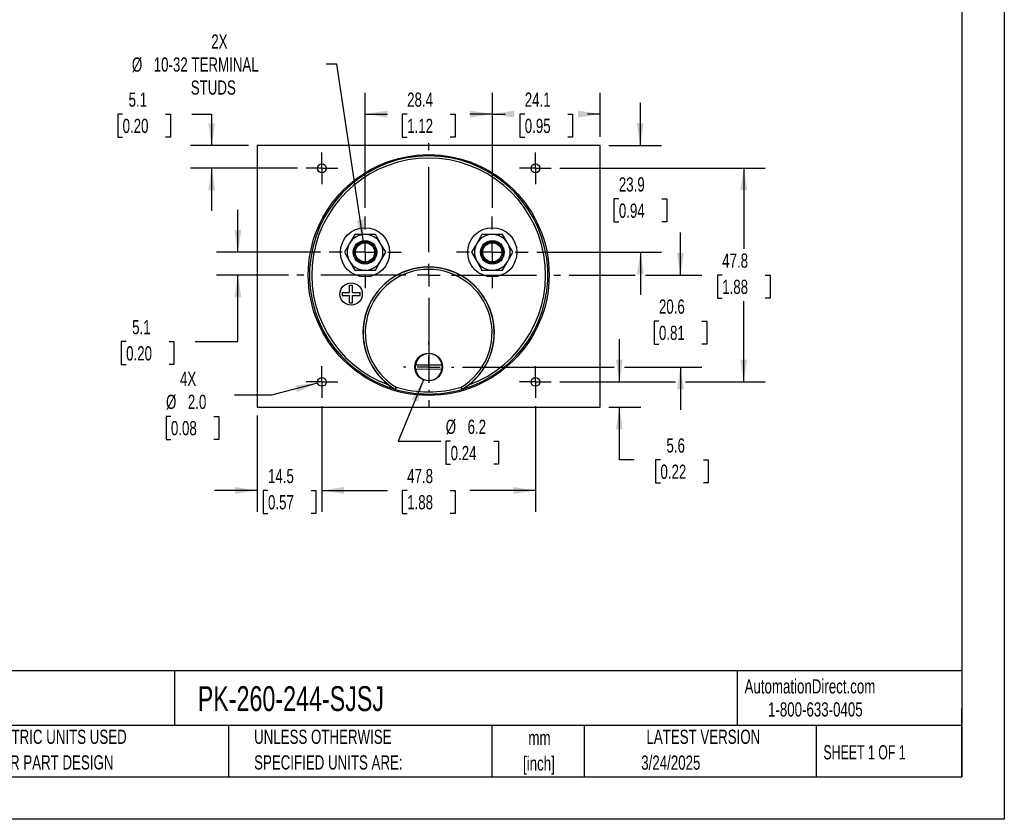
# Model space of a CAD drawing. Header units: millimetres. Extents: x 0 to 419, y 0 to 324.
# Tile 2 of 3: x 199 to 419, y 0 to 179. Entities that reach past the tile are written whole.
import ezdxf

# ---------------------------------------------------------------- set-up
doc = ezdxf.new("R2010")
doc.units = ezdxf.units.MM
doc.header["$LTSCALE"] = 1.5
doc.linetypes.add('CENTERX2', pattern=[20.32, 12.7, -2.54, 2.54, -2.54])
doc.layers.add('CENTER', color=40, linetype='CENTERX2')
doc.layers.add('DIMENSIONS', color=140, linetype='Continuous', lineweight=25)
doc.layers.add('TEXT', color=140, linetype='Continuous', lineweight=25)
doc.styles.add('SLDTEXTSTYLE0', font='TXT', dxfattribs={"width": 0.7})
doc.styles.add('SLDTEXTSTYLE1', font='TXT', dxfattribs={"width": 0.65})
doc.dimstyles.new('SLDDIMSTYLE0', dxfattribs={"dimtxt": 3.237012, "dimasz": 4.953, "dimexe": 0, "dimexo": 0.0625, "dimgap": 0.809253, "dimtad": 0, "dimtih": 1, "dimtoh": 1, "dimrnd": 1e-09, "dimzin": 12, "dimdsep": 46, "dimtxsty": 'SLDTEXTSTYLE0', "dimsah": 1, "dimcen": 0.09, "dimadec": 0, "dimazin": 3, "dimtfac": 1, "dimtofl": 0, "dimtmove": 0, "dimatfit": 3, "dimfxl": 0, "dimfrac": 2, "dimtolj": 1, "dimtzin": 12, "dimarcsym": 0})
doc.dimstyles.new('SLDDIMSTYLE1', dxfattribs={"dimtxt": 3.237012, "dimasz": 4.953, "dimexe": 0, "dimexo": 0.0625, "dimgap": 0.809253, "dimtad": 0, "dimtih": 1, "dimtoh": 1, "dimrnd": 1e-09, "dimzin": 12, "dimdsep": 46, "dimtxsty": 'SLDTEXTSTYLE0', "dimsah": 1, "dimcen": 0, "dimadec": 0, "dimazin": 3, "dimtfac": 1, "dimtofl": 0, "dimtmove": 0, "dimatfit": 3, "dimfxl": 0, "dimfrac": 2, "dimtolj": 1, "dimtzin": 12, "dimarcsym": 0})
doc.dimstyles.new('SLDDIMSTYLE2', dxfattribs={"dimtxt": 3.237012, "dimasz": 4.953, "dimexe": 0, "dimexo": 0.0625, "dimgap": 0.809253, "dimtad": 0, "dimtih": 1, "dimtoh": 1, "dimrnd": 1e-09, "dimzin": 12, "dimdsep": 46, "dimtxsty": 'SLDTEXTSTYLE0', "dimsah": 1, "dimcen": 0.09, "dimadec": 0, "dimazin": 3, "dimtfac": 1, "dimtmove": 0, "dimatfit": 0, "dimfxl": 0, "dimfrac": 2, "dimtolj": 1, "dimtzin": 12, "dimarcsym": 0})
doc.dimstyles.new('SLDDIMSTYLE5', dxfattribs={"dimtxt": 3.237012, "dimasz": 4.953, "dimexe": 0, "dimexo": 0.0625, "dimgap": 0.809253, "dimtad": 0, "dimtih": 1, "dimtoh": 1, "dimrnd": 1e-09, "dimzin": 4, "dimdsep": 46, "dimtxsty": 'SLDTEXTSTYLE0', "dimsah": 1, "dimcen": 0, "dimadec": 0, "dimazin": 1, "dimtfac": 1, "dimtofl": 0, "dimtmove": 0, "dimatfit": 3, "dimfxl": 0, "dimfrac": 2, "dimtolj": 1, "dimtzin": 12, "dimarcsym": 0})
doc.dimstyles.new('SLDDIMSTYLE6', dxfattribs={"dimtxt": 3.237012, "dimasz": 4.953, "dimexe": 0, "dimexo": 0.0625, "dimgap": 0.809253, "dimtad": 0, "dimtih": 1, "dimtoh": 1, "dimrnd": 1e-09, "dimzin": 12, "dimdsep": 46, "dimtxsty": 'SLDTEXTSTYLE0', "dimsah": 1, "dimcen": 0, "dimadec": 0, "dimazin": 3, "dimtfac": 1, "dimtofl": 0, "dimtmove": 0, "dimatfit": 3, "dimfxl": 0, "dimfrac": 2, "dimtolj": 1, "dimtzin": 12, "dimarcsym": 0})

# ---------------------------------------------------------------- blocks, each defined once
blk = doc.blocks.new('SW_NOTE_0_1')
at = {"layer": 'TEXT', "color": 0, "linetype": 'CENTERX2', "lineweight": 18, "char_height": 3.175, "attachment_point": 2, "style": 'SLDTEXTSTYLE0'}
for s, insert in [('mm', (4.27, 4.09)), ('[inch]', (4.14, -1.64))]:
    blk.add_mtext(s, dxfattribs=dict(at, insert=insert))
blk = doc.blocks.new('SW_NOTE_0_2')
at = {"layer": 'TEXT', "color": 0, "linetype": 'CENTERX2', "lineweight": 18, "char_height": 3.175, "attachment_point": 1, "style": 'SLDTEXTSTYLE0'}
for s, insert in [('UNLESS OTHERWISE', (0, 4.09)), ('SPECIFIED UNITS ARE:', (0, -1.64))]:
    blk.add_mtext(s, dxfattribs=dict(at, insert=insert))
blk = doc.blocks.new('SW_NOTE_0_6')
at = {"layer": 'TEXT', "color": 0, "linetype": 'CENTERX2', "lineweight": 18, "char_height": 3.175, "attachment_point": 1, "style": 'SLDTEXTSTYLE0'}
for s, insert in [('METRIC UNITS USED', (0, 4.09)), ('FOR PART DESIGN', (0, -1.64))]:
    blk.add_mtext(s, dxfattribs=dict(at, insert=insert))
blk = doc.blocks.new('_D_15')
at = {"layer": 'DIMENSIONS'}
for p, q in [((319.75, 145.55), (365.62, 145.55)), ((360.85, 145.55), (360.85, 127.55)), ((356.04, 121.68), (354.96, 121.68)), ((354.96, 121.68), (354.96, 116.53)), ((365.66, 121.68), (366.75, 121.68)), ((366.75, 121.68), (366.75, 116.53)), ((354.96, 116.53), (356.04, 116.53)), ((360.85, 97.8), (360.85, 115.81)), ((366.75, 116.53), (365.66, 116.53)), ((319.75, 97.8), (345.57, 97.8)), ((347.85, 97.8), (365.62, 97.8))]:
    blk.add_line(p, q, dxfattribs=at)
for points in [[(360.85, 145.55), (360.09, 140.6), (361.62, 140.6)], [(360.85, 97.8), (361.62, 102.75), (360.09, 102.75)]]:
    blk.add_solid(points, dxfattribs=at)
at = {"layer": 'DIMENSIONS', "char_height": 3.175, "attachment_point": 1, "style": 'SLDTEXTSTYLE0'}
for s, insert in [('47.8', (356.04, 126.49)), ('1.88', (356.04, 120.62))]:
    blk.add_mtext(s, dxfattribs=dict(at, insert=insert))
blk = doc.blocks.new('_D_16')
at = {"layer": 'DIMENSIONS'}
for p, q in [((266.56, 92.36), (266.56, 68.75)), ((314.31, 92.36), (314.31, 68.75)), ((266.56, 73.52), (281.24, 73.52)), ((285.62, 73.52), (284.53, 73.52)), ((284.53, 73.52), (284.53, 68.37)), ((295.24, 73.52), (296.33, 73.52)), ((296.33, 73.52), (296.33, 68.37)), ((314.31, 73.52), (299.63, 73.52)), ((284.53, 68.37), (285.62, 68.37)), ((296.33, 68.37), (295.24, 68.37))]:
    blk.add_line(p, q, dxfattribs=at)
for points in [[(266.56, 73.52), (271.51, 72.76), (271.51, 74.28)], [(314.31, 73.52), (309.35, 74.28), (309.35, 72.76)]]:
    blk.add_solid(points, dxfattribs=at)
at = {"layer": 'DIMENSIONS', "char_height": 3.175, "attachment_point": 1, "style": 'SLDTEXTSTYLE0'}
for s, insert in [('47.8', (285.62, 78.33)), ('1.88', (285.62, 72.47))]:
    blk.add_mtext(s, dxfattribs=dict(at, insert=insert))
blk = doc.blocks.new('_D_17')
at = {"layer": 'DIMENSIONS'}
for p, q in [((276.21, 136.7), (276.21, 162.43)), ((304.66, 136.7), (304.66, 162.43)), ((276.21, 157.66), (281.24, 157.66)), ((285.62, 157.66), (284.53, 157.66)), ((284.53, 157.66), (284.53, 152.52)), ((295.24, 157.66), (296.33, 157.66)), ((296.33, 157.66), (296.33, 152.52)), ((304.66, 157.66), (299.63, 157.66)), ((284.53, 152.52), (285.62, 152.52)), ((296.33, 152.52), (295.24, 152.52))]:
    blk.add_line(p, q, dxfattribs=at)
for points in [[(276.21, 157.66), (281.16, 156.9), (281.16, 158.43)], [(304.66, 157.66), (299.7, 158.43), (299.7, 156.9)]]:
    blk.add_solid(points, dxfattribs=at)
at = {"layer": 'DIMENSIONS', "char_height": 3.175, "attachment_point": 1, "style": 'SLDTEXTSTYLE0'}
for s, insert in [('28.4', (285.62, 162.48)), ('1.12', (285.62, 156.61))]:
    blk.add_mtext(s, dxfattribs=dict(at, insert=insert))
blk = doc.blocks.new('_D_18')
at = {"layer": 'DIMENSIONS'}
for p, q in [((252.08, 90.25), (252.08, 68.75)), ((266.56, 92.36), (266.56, 68.75)), ((252.08, 73.52), (242.56, 73.52)), ((254.51, 73.52), (253.42, 73.52)), ((253.42, 73.52), (253.42, 68.37)), ((264.13, 73.52), (265.21, 73.52)), ((265.21, 73.52), (265.21, 68.37)), ((266.56, 73.52), (276.08, 73.52)), ((253.42, 68.37), (254.51, 68.37)), ((265.21, 68.37), (264.13, 68.37))]:
    blk.add_line(p, q, dxfattribs=at)
for points in [[(252.08, 73.52), (247.13, 74.28), (247.13, 72.76)], [(266.56, 73.52), (271.51, 72.76), (271.51, 74.28)]]:
    blk.add_solid(points, dxfattribs=at)
at = {"layer": 'DIMENSIONS', "char_height": 3.175, "attachment_point": 1, "style": 'SLDTEXTSTYLE0'}
for s, insert in [('14.5', (254.51, 78.33)), ('0.57', (254.51, 72.47))]:
    blk.add_mtext(s, dxfattribs=dict(at, insert=insert))
blk = doc.blocks.new('_D_19')
at = {"layer": 'DIMENSIONS'}
for p, q in [((222.01, 157.66), (220.92, 157.66)), ((220.92, 157.66), (220.92, 152.52)), ((231.62, 157.66), (232.71, 157.66)), ((232.71, 157.66), (232.71, 152.52)), ((237.46, 157.66), (241.92, 157.66)), ((241.92, 157.66), (241.92, 150.65)), ((220.92, 152.52), (222.01, 152.52)), ((232.71, 152.52), (231.62, 152.52)), ((250.18, 150.65), (237.16, 150.65)), ((261.11, 145.55), (237.16, 145.55)), ((241.92, 145.55), (241.92, 136.03))]:
    blk.add_line(p, q, dxfattribs=at)
for points in [[(241.92, 150.65), (242.69, 155.61), (241.16, 155.61)], [(241.92, 145.55), (241.16, 140.6), (242.69, 140.6)]]:
    blk.add_solid(points, dxfattribs=at)
at = {"layer": 'DIMENSIONS', "char_height": 3.175, "attachment_point": 1, "style": 'SLDTEXTSTYLE0'}
for s, insert in [('5.1', (223.35, 162.48)), ('0.20', (222.01, 156.61))]:
    blk.add_mtext(s, dxfattribs=dict(at, insert=insert))
blk = doc.blocks.new('_D_20')
at = {"layer": 'DIMENSIONS'}
for p, q in [((337.75, 150.65), (337.75, 160.18)), ((330.69, 150.65), (342.51, 150.65)), ((332.94, 138.7), (331.85, 138.7)), ((331.85, 138.7), (331.85, 133.56)), ((342.55, 138.7), (343.64, 138.7)), ((343.64, 138.7), (343.64, 133.56)), ((331.85, 133.56), (332.94, 133.56)), ((343.64, 133.56), (342.55, 133.56)), ((314.6, 126.76), (342.51, 126.76)), ((337.75, 126.76), (337.75, 117.23))]:
    blk.add_line(p, q, dxfattribs=at)
for points in [[(337.75, 150.65), (338.51, 155.61), (336.98, 155.61)], [(337.75, 126.76), (336.98, 121.8), (338.51, 121.8)]]:
    blk.add_solid(points, dxfattribs=at)
at = {"layer": 'DIMENSIONS', "char_height": 3.175, "attachment_point": 1, "style": 'SLDTEXTSTYLE0'}
for s, insert in [('23.9', (332.94, 143.52)), ('0.94', (332.94, 137.65))]:
    blk.add_mtext(s, dxfattribs=dict(at, insert=insert))
blk = doc.blocks.new('_D_21')
at = {"layer": 'DIMENSIONS'}
for p, q in [((304.66, 136.7), (304.66, 162.43)), ((328.78, 152.56), (328.78, 162.43)), ((304.66, 157.66), (307.52, 157.66)), ((311.91, 157.66), (310.82, 157.66)), ((310.82, 157.66), (310.82, 152.52)), ((321.53, 157.66), (322.61, 157.66)), ((322.61, 157.66), (322.61, 152.52)), ((328.78, 157.66), (325.91, 157.66)), ((310.82, 152.52), (311.91, 152.52)), ((322.61, 152.52), (321.53, 152.52))]:
    blk.add_line(p, q, dxfattribs=at)
for points in [[(304.66, 157.66), (309.61, 156.9), (309.61, 158.43)], [(328.78, 157.66), (323.83, 158.43), (323.83, 156.9)]]:
    blk.add_solid(points, dxfattribs=at)
at = {"layer": 'DIMENSIONS', "char_height": 3.175, "attachment_point": 1, "style": 'SLDTEXTSTYLE0'}
for s, insert in [('24.1', (311.91, 162.48)), ('0.95', (311.91, 156.61))]:
    blk.add_mtext(s, dxfattribs=dict(at, insert=insert))
blk = doc.blocks.new('_D_22')
at = {"layer": 'DIMENSIONS'}
for p, q in [((333.07, 97.8), (333.07, 107.33)), ((319.75, 97.8), (337.83, 97.8)), ((330.69, 92.15), (337.83, 92.15)), ((333.07, 80.35), (333.07, 92.15)), ((336.4, 80.35), (333.07, 80.35)), ((342.24, 80.35), (341.15, 80.35)), ((341.15, 80.35), (341.15, 75.2)), ((351.86, 80.35), (352.94, 80.35)), ((352.94, 80.35), (352.94, 75.2)), ((341.15, 75.2), (342.24, 75.2)), ((352.94, 75.2), (351.86, 75.2))]:
    blk.add_line(p, q, dxfattribs=at)
for points in [[(333.07, 97.8), (333.83, 102.75), (332.31, 102.75)], [(333.07, 92.15), (332.31, 87.2), (333.83, 87.2)]]:
    blk.add_solid(points, dxfattribs=at)
at = {"layer": 'DIMENSIONS', "char_height": 3.175, "attachment_point": 1, "style": 'SLDTEXTSTYLE0'}
for s, insert in [('5.6', (343.58, 85.17)), ('0.22', (342.24, 79.3))]:
    blk.add_mtext(s, dxfattribs=dict(at, insert=insert))
blk = doc.blocks.new('_D_23')
at = {"layer": 'DIMENSIONS'}
for p, q in [((265.59, 97.54), (255.32, 94.79)), ((255.32, 94.79), (246.99, 94.79)), ((232.81, 90.09), (231.73, 90.09)), ((231.73, 90.09), (231.73, 84.94)), ((242.43, 90.09), (243.52, 90.09)), ((243.52, 90.09), (243.52, 84.94)), ((231.73, 84.94), (232.81, 84.94)), ((243.52, 84.94), (242.43, 84.94))]:
    blk.add_line(p, q, dxfattribs=at)
blk.add_solid([(265.59, 97.54), (260.61, 97), (261, 95.52)], dxfattribs=at)
at = {"layer": 'DIMENSIONS', "char_height": 3.175, "attachment_point": 1, "style": 'SLDTEXTSTYLE0'}
for s, insert in [('4X', (234.83, 100.05)), ('%%c', (231.72, 94.91)), ('2.0', (236.6, 94.91)), ('0.08', (232.81, 89.04))]:
    blk.add_mtext(s, dxfattribs=dict(at, insert=insert))
blk = doc.blocks.new('_D_24')
at = {"layer": 'DIMENSIONS'}
for p, q in [((247.78, 126.76), (247.78, 136.28)), ((266.26, 126.76), (243.02, 126.76)), ((259.06, 121.68), (243.02, 121.68)), ((247.78, 106.82), (247.78, 121.68)), ((222.8, 106.82), (221.71, 106.82)), ((221.71, 106.82), (221.71, 101.67)), ((232.42, 106.82), (233.5, 106.82)), ((233.5, 106.82), (233.5, 101.67)), ((238.25, 106.82), (247.78, 106.82)), ((221.71, 101.67), (222.8, 101.67)), ((233.5, 101.67), (232.42, 101.67))]:
    blk.add_line(p, q, dxfattribs=at)
for points in [[(247.78, 126.76), (248.54, 131.71), (247.02, 131.71)], [(247.78, 121.68), (247.02, 116.72), (248.54, 116.72)]]:
    blk.add_solid(points, dxfattribs=at)
at = {"layer": 'DIMENSIONS', "char_height": 3.175, "attachment_point": 1, "style": 'SLDTEXTSTYLE0'}
for s, insert in [('5.1', (224.14, 111.63)), ('0.20', (222.8, 105.76))]:
    blk.add_mtext(s, dxfattribs=dict(at, insert=insert))
blk = doc.blocks.new('_D_25')
at = {"layer": 'DIMENSIONS'}
for p, q in [((346.71, 121.68), (346.71, 131.2)), ((321.8, 121.68), (336.6, 121.68)), ((338.89, 121.68), (351.47, 121.68)), ((341.9, 111.39), (340.81, 111.39)), ((340.81, 111.39), (340.81, 106.25)), ((351.52, 111.39), (352.61, 111.39)), ((352.61, 111.39), (352.61, 106.25)), ((340.81, 106.25), (341.9, 106.25)), ((352.61, 106.25), (351.52, 106.25)), ((297.98, 101.11), (331.93, 101.11)), ((334.21, 101.11), (351.47, 101.11)), ((346.71, 101.11), (346.71, 91.58))]:
    blk.add_line(p, q, dxfattribs=at)
for points in [[(346.71, 121.68), (347.47, 126.63), (345.95, 126.63)], [(346.71, 101.11), (345.95, 96.15), (347.47, 96.15)]]:
    blk.add_solid(points, dxfattribs=at)
at = {"layer": 'DIMENSIONS', "char_height": 3.175, "attachment_point": 1, "style": 'SLDTEXTSTYLE0'}
for s, insert in [('20.6', (341.9, 116.21)), ('0.81', (341.9, 110.34))]:
    blk.add_mtext(s, dxfattribs=dict(at, insert=insert))
blk = doc.blocks.new('_D_26')
at = {"layer": 'DIMENSIONS'}
for p, q in [((289.26, 98.24), (283.64, 84.53)), ((283.64, 84.53), (293.17, 84.53)), ((295.34, 84.53), (294.25, 84.53)), ((294.25, 84.53), (294.25, 79.38)), ((304.96, 84.53), (306.05, 84.53)), ((306.05, 84.53), (306.05, 79.38)), ((294.25, 79.38), (295.34, 79.38)), ((306.05, 79.38), (304.96, 79.38))]:
    blk.add_line(p, q, dxfattribs=at)
blk.add_solid([(289.26, 98.24), (286.67, 93.94), (288.08, 93.37)], dxfattribs=at)
at = {"layer": 'DIMENSIONS', "char_height": 3.175, "attachment_point": 1, "style": 'SLDTEXTSTYLE0'}
for s, insert in [('%%c', (294.24, 89.34)), ('6.2', (299.13, 89.34)), ('0.24', (295.34, 83.47))]:
    blk.add_mtext(s, dxfattribs=dict(at, insert=insert))
blk = doc.blocks.new('_D_27')
at = {"layer": 'DIMENSIONS'}
for p, q in [((269.89, 168.8), (267.54, 168.8)), ((275.85, 129.13), (269.89, 168.8))]:
    blk.add_line(p, q, dxfattribs=at)
blk.add_solid([(275.85, 129.13), (275.87, 134.14), (274.36, 133.91)], dxfattribs=at)
at = {"layer": 'DIMENSIONS', "char_height": 3.175, "attachment_point": 1, "style": 'SLDTEXTSTYLE0'}
for s, insert in [('2X', (241.83, 175.47)), ('%%c', (224.09, 170.32)), ('10-32 TERMINAL', (228.97, 170.32)), ('STUDS', (237.25, 165.18))]:
    blk.add_mtext(s, dxfattribs=dict(at, insert=insert))
blk = doc.blocks.new('SW_CENTERMARKSYMBOL_1')
at = {"layer": 'CENTER', "color": 0}
for p, q in [((0, 5.08), (0, 8.04)), ((0, 0), (0, 2.54)), ((-5.08, 0), (-8.04, 0)), ((0, 0), (-2.54, 0)), ((0, 0), (0, -2.54)), ((0, 0), (2.54, 0)), ((5.08, 0), (8.04, 0)), ((0, -5.08), (0, -8.04))]:
    blk.add_line(p, q, dxfattribs=at)
blk = doc.blocks.new('SW_CENTERMARKSYMBOL_2')
at = {"layer": 'CENTER', "color": 0}
for p, q in [((0, 5.08), (0, 8.04)), ((0, 0), (0, 2.54)), ((-5.08, 0), (-8.04, 0)), ((0, 0), (-2.54, 0)), ((0, 0), (0, -2.54)), ((0, 0), (2.54, 0)), ((5.08, 0), (8.04, 0)), ((0, -5.08), (0, -8.04))]:
    blk.add_line(p, q, dxfattribs=at)
blk = doc.blocks.new('SW_CENTERMARKSYMBOL_3')
at = {"layer": 'CENTER', "color": 0}
for p, q in [((0, 5.08), (0, 5.64)), ((0, 0), (0, 2.54)), ((-5.08, 0), (-5.64, 0)), ((0, 0), (-2.54, 0)), ((0, 0), (0, -2.54)), ((0, 0), (2.54, 0)), ((5.08, 0), (5.64, 0)), ((0, -5.08), (0, -5.64))]:
    blk.add_line(p, q, dxfattribs=at)
blk = doc.blocks.new('SW_CENTERMARKSYMBOL_4')
at = {"layer": 'CENTER', "color": 0}
for p, q in [((0, 2.54), (0, 3.54)), ((0, 0), (0, 2.54)), ((-2.54, 0), (-3.54, 0)), ((0, 0), (-2.54, 0)), ((0, 0), (0, -2.54)), ((0, 0), (2.54, 0)), ((2.54, 0), (3.54, 0)), ((0, -2.54), (0, -3.54))]:
    blk.add_line(p, q, dxfattribs=at)
blk = doc.blocks.new('SW_CENTERMARKSYMBOL_5')
at = {"layer": 'CENTER', "color": 0}
for p, q in [((0, 2.54), (0, 3.54)), ((0, 0), (0, 2.54)), ((-2.54, 0), (-3.54, 0)), ((0, 0), (-2.54, 0)), ((0, 0), (0, -2.54)), ((0, 0), (2.54, 0)), ((2.54, 0), (3.54, 0)), ((0, -2.54), (0, -3.54))]:
    blk.add_line(p, q, dxfattribs=at)
blk = doc.blocks.new('SW_CENTERMARKSYMBOL_6')
at = {"layer": 'CENTER', "color": 0}
for p, q in [((0, 2.54), (0, 3.54)), ((0, 0), (0, 2.54)), ((-2.54, 0), (-3.54, 0)), ((0, 0), (-2.54, 0)), ((0, 0), (0, -2.54)), ((0, 0), (2.54, 0)), ((2.54, 0), (3.54, 0)), ((0, -2.54), (0, -3.54))]:
    blk.add_line(p, q, dxfattribs=at)
blk = doc.blocks.new('SW_CENTERMARKSYMBOL_7')
at = {"layer": 'CENTER', "color": 0}
for p, q in [((0, 2.54), (0, 3.54)), ((0, 0), (0, 2.54)), ((-2.54, 0), (-3.54, 0)), ((0, 0), (-2.54, 0)), ((0, 0), (0, -2.54)), ((0, 0), (2.54, 0)), ((2.54, 0), (3.54, 0)), ((0, -2.54), (0, -3.54))]:
    blk.add_line(p, q, dxfattribs=at)
blk = doc.blocks.new('SW_CENTERMARKSYMBOL_8')
at = {"layer": 'CENTER', "color": 0}
for p, q in [((0, 5.08), (0, 29.464)), ((0, 0), (0, 2.54)), ((-5.08, 0), (-29.464, 0)), ((0, 0), (-2.54, 0)), ((0, 0), (0, -2.54)), ((0, 0), (2.54, 0)), ((5.08, 0), (29.464, 0)), ((0, -5.08), (0, -29.464))]:
    blk.add_line(p, q, dxfattribs=at)

msp = doc.modelspace()

# ---------------------------------------------------------------- linework, layer by layer
at = {"color": 7, "linetype": 'Continuous'}
for p, q in [((419.104, 323.854), (419.104, 0.004)), ((419.104, 0.004), (0.004, 0.004))]:
    msp.add_line(p, q, dxfattribs=at)
for p, q in [((252.081, 150.652), (252.081, 92.152)), ((328.781, 150.652), (252.081, 150.652)), ((328.781, 92.152), (328.781, 150.652)), ((273.898, 130.756), (272.743, 128.756)), ((276.207, 130.756), (273.898, 130.756)), ((278.517, 130.756), (276.207, 130.756)), ((279.671, 128.756), (278.517, 130.756)), ((302.346, 130.756), (301.191, 128.756)), ((304.655, 130.756), (302.346, 130.756)), ((306.965, 130.756), (304.655, 130.756)), ((308.119, 128.756), (306.965, 130.756)), ((272.743, 128.756), (271.588, 126.756)), ((280.826, 126.756), (279.671, 128.756)), ((301.191, 128.756), (300.036, 126.756)), ((309.274, 126.756), (308.119, 128.756)), ((271.588, 126.756), (272.743, 124.756)), ((279.671, 124.756), (280.826, 126.756)), ((300.036, 126.756), (301.191, 124.756)), ((308.119, 124.756), (309.274, 126.756)), ((272.743, 124.756), (273.898, 122.756)), ((278.517, 122.756), (279.671, 124.756)), ((301.191, 124.756), (302.346, 122.756)), ((306.965, 122.756), (308.119, 124.756)), ((273.898, 122.756), (276.207, 122.756)), ((276.207, 122.756), (278.517, 122.756)), ((302.346, 122.756), (304.655, 122.756)), ((304.655, 122.756), (306.965, 122.756)), ((272.739, 117.789), (272.739, 119.439)), ((272.739, 119.439), (273.439, 119.439)), ((273.439, 117.789), (273.439, 119.439)), ((271.089, 117.789), (272.739, 117.789)), ((271.089, 117.789), (271.089, 117.089)), ((271.089, 117.089), (272.739, 117.089)), ((272.739, 115.439), (272.739, 117.089)), ((273.439, 117.789), (275.089, 117.789)), ((273.439, 117.089), (275.089, 117.089)), ((273.439, 115.439), (273.439, 117.089)), ((275.089, 117.089), (275.089, 117.789)), ((272.739, 115.439), (273.439, 115.439)), ((287.478, 101.633), (293.394, 101.579)), ((293.384, 100.58), (287.469, 100.633)), ((282.962, 96.149), (282.949, 96.117)), ((283.006, 96.092), (282.949, 96.117)), ((283.02, 96.124), (283.006, 96.092)), ((297.856, 96.092), (297.842, 96.124)), ((297.914, 96.117), (297.856, 96.092)), ((297.914, 96.117), (297.9, 96.149)), ((252.081, 92.152), (328.781, 92.152))]:
    msp.add_line(p, q)
for centre, radius in [((290.431, 121.676), 26.924), ((266.555, 145.552), 1), ((314.307, 145.552), 1), ((276.207, 126.756), 5.5), ((304.655, 126.756), 5.5), ((276.207, 126.756), 2.65), ((276.207, 126.756), 2.4), ((276.207, 126.756), 2.15), ((304.655, 126.756), 2.65), ((304.655, 126.756), 2.4), ((304.655, 126.756), 2.15), ((273.089, 117.439), 2.5), ((290.431, 101.106), 3.1), ((266.555, 97.8), 1), ((314.307, 97.8), 1)]:
    msp.add_circle(centre, radius)
for centre, radius, start, end in [((290.431, 121.676), 26.64, 286.18396, 253.81604), ((290.431, 121.676), 26.14, 290.03748, 249.96252), ((276.207, 126.756), 4, 90, 150), ((276.207, 126.756), 4, 30, 90), ((304.655, 126.756), 4, 90, 150), ((304.655, 126.756), 4, 30, 90), ((276.207, 126.756), 4, 150, 210), ((276.207, 126.756), 4, 330, 30), ((304.655, 126.756), 4, 150, 210), ((304.655, 126.756), 4, 330, 30), ((276.207, 126.756), 4, 210, 270), ((290.431, 108.775), 14.7, 307.53834, 232.46166), ((290.431, 108.775), 14.669, 300.60703, 239.39297), ((276.207, 126.756), 4, 270, 330), ((304.655, 126.756), 4, 210, 270), ((304.655, 126.756), 4, 270, 330), ((290.431, 108.775), 14.169, 300.73478, 239.26522), ((290.431, 101.106), 3, 9.07139, 169.88326), ((290.431, 101.106), 3, 169.88326, 189.07139), ((290.431, 101.106), 3, 349.88326, 9.07139), ((290.431, 101.106), 3, 189.07139, 349.88326), ((291.039, 109.618), 15.739, 232.57662, 239.0667), ((289.603, 109.942), 16.13, 301.01202, 307.34465), ((413.535, 29.924), 146.407, 152.91042, 153.10649), ((283.09, 96.364), 0.25, 239.39353, 253.82512), ((6.228, 196.065), 294.282, 340.14689, 340.24443), ((290.431, 121.676), 26.605, 253.82564, 286.17436), ((290.431, 121.675), 26.104, 253.8941, 286.1059), ((574.288, 195.941), 293.915, 199.75551, 199.85317), ((167.173, 29.846), 146.58, 26.89363, 27.08947), ((297.773, 96.364), 0.25, 286.17492, 300.60642)]:
    msp.add_arc(centre, radius, start, end)
at = {"layer": 'TEXT'}
for p, q in [((409.575, 314.325), (409.575, 9.525)), ((409.575, 33.189), (9.525, 33.189)), ((233.638, 33.189), (233.638, 20.955)), ((359.363, 33.189), (359.363, 20.955)), ((409.575, 9.525), (409.575, 24.765)), ((409.575, 20.955), (9.525, 20.955)), ((245.67, 20.955), (245.67, 9.525)), ((304.536, 20.955), (304.536, 9.525)), ((325.218, 20.955), (325.218, 9.525)), ((377.023, 20.955), (377.023, 9.525)), ((9.525, 9.525), (409.575, 9.525))]:
    msp.add_line(p, q, dxfattribs=at)

# ---------------------------------------------------------------- block references
at = {"layer": 'CENTER'}
for name, p in [('SW_CENTERMARKSYMBOL_8', (290.431, 121.676)), ('SW_CENTERMARKSYMBOL_5', (266.555, 145.552)), ('SW_CENTERMARKSYMBOL_7', (314.307, 145.552)), ('SW_CENTERMARKSYMBOL_1', (276.207, 126.756)), ('SW_CENTERMARKSYMBOL_2', (304.655, 126.756)), ('SW_CENTERMARKSYMBOL_3', (290.431, 101.106)), ('SW_CENTERMARKSYMBOL_6', (266.555, 97.8)), ('SW_CENTERMARKSYMBOL_4', (314.307, 97.8))]:
    msp.add_blockref(name, p, dxfattribs=at)
at = {"layer": 'TEXT', "linetype": 'CENTERX2', "lineweight": 18}
for name, p in [('SW_NOTE_0_6', (192.718, 15.953)), ('SW_NOTE_0_2', (251.412, 15.953)), ('SW_NOTE_0_1', (310.929, 15.729))]:
    msp.add_blockref(name, p, dxfattribs=at)

# ---------------------------------------------------------------- texts
for s, insert, char_height, attachment_point, style in [('AutomationDirect.com', (361.042, 31.315), 3.175, 1, 'SLDTEXTSTYLE0'), ('PK-260-244-SJSJ', (238.812, 29.764), 5.55625, 1, 'SLDTEXTSTYLE0'), ('1-800-633-0405', (366.287, 26.156), 3.175, 1, 'SLDTEXTSTYLE0'), ('LATEST VERSION', (351.828, 20.046), 3.175, 2, 'SLDTEXTSTYLE0'), ('SHEET 1 OF 1', (378.662, 16.577), 3.175, 1, 'SLDTEXTSTYLE1'), ('3/24/2025', (344.552, 14.267), 3.175, 2, 'SLDTEXTSTYLE0')]:
    msp.add_mtext(s, dxfattribs=dict(at, insert=insert, char_height=char_height, attachment_point=attachment_point, style=style))

# ---------------------------------------------------------------- dimensions: what is measured, and where the dimension line sits
at = {"layer": 'DIMENSIONS'}
dim = msp.add_diameter_dim_2p(p1=(276.563, 124.383), p2=(275.851, 129.13), text='2X\\P%%c10-32 TERMINAL\\PSTUDS', dimstyle='SLDDIMSTYLE6', override={"dimpost": '<>'}, dxfattribs=at)
dim.commit()
dim.dimension.update_dxf_attribs({"geometry": '_D_27', "text_midpoint": (244.625, 168.803), "dimtype": 163})
for base, p1, p2, dimstyle, picture, middle in [((241.924, 150.652), (263.015, 145.552), (252.081, 150.652), 'SLDDIMSTYLE2', '_D_19', (241.924, 157.664)), ((337.745, 150.652), (312.695, 126.756), (328.781, 150.652), 'SLDDIMSTYLE2', '_D_20', (337.745, 138.704)), ((360.854, 97.8), (317.847, 145.552), (317.847, 97.8), 'SLDDIMSTYLE0', '_D_15', (360.854, 121.676)), ((247.778, 121.676), (268.167, 126.756), (260.967, 121.676), 'SLDDIMSTYLE2', '_D_24', (247.778, 106.816)), ((346.71, 121.676), (296.071, 101.106), (319.895, 121.676), 'SLDDIMSTYLE2', '_D_25', (346.71, 111.391)), ((333.069, 97.8), (328.781, 92.152), (317.847, 97.8), 'SLDDIMSTYLE2', '_D_22', (333.069, 80.348))]:
    dim = msp.add_linear_dim(base=base, p1=p1, p2=p2, angle=90, dimstyle=dimstyle, dxfattribs=at)
    dim.commit()
    dim.dimension.update_dxf_attribs({"geometry": picture, "text_midpoint": middle, "dimtype": 160})
for base, p1, p2, dimstyle, picture, middle in [((304.655, 157.664), (276.207, 134.796), (304.655, 134.796), 'SLDDIMSTYLE0', '_D_17', (290.431, 157.664)), ((328.781, 157.664), (304.655, 134.796), (328.781, 150.652), 'SLDDIMSTYLE0', '_D_21', (316.718, 157.664)), ((252.081, 73.517), (266.555, 94.26), (252.081, 92.152), 'SLDDIMSTYLE2', '_D_18', (259.318, 73.517)), ((314.307, 73.517), (266.555, 94.26), (314.307, 94.26), 'SLDDIMSTYLE0', '_D_16', (290.431, 73.517))]:
    dim = msp.add_linear_dim(base=base, p1=p1, p2=p2, dimstyle=dimstyle, dxfattribs=at)
    dim.commit()
    dim.dimension.update_dxf_attribs({"geometry": picture, "text_midpoint": middle, "dimtype": 160})
dim = msp.add_diameter_dim_2p(p1=(291.606, 103.975), p2=(289.256, 98.238), dimstyle='SLDDIMSTYLE1', dxfattribs=at)
dim.commit()
dim.dimension.update_dxf_attribs({"geometry": '_D_26', "text_midpoint": (300.149, 84.526), "dimtype": 163})
dim = msp.add_diameter_dim_2p(p1=(267.521, 98.059), p2=(265.589, 97.542), text='4X\\P<>', dimstyle='SLDDIMSTYLE5', dxfattribs=at)
dim.commit()
dim.dimension.update_dxf_attribs({"geometry": '_D_23', "text_midpoint": (237.622, 92.662), "dimtype": 163})

doc.saveas('drawing.dxf')
